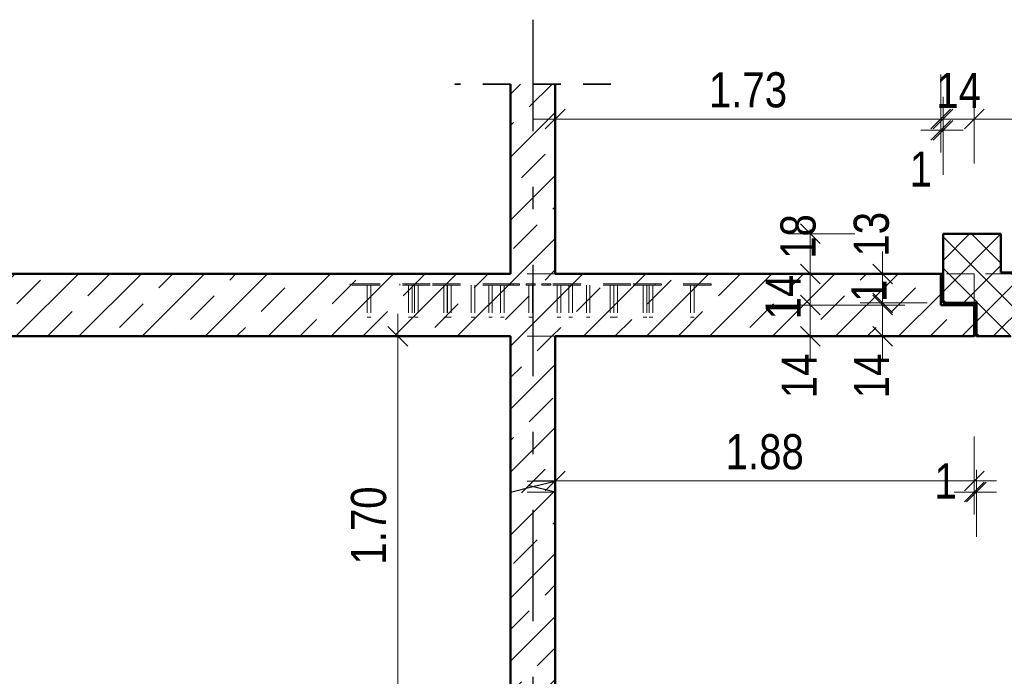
# Model space of a CAD drawing. Header units: millimetres. Extents: x 0 to 102, y -15 to 47.
# Tile 65 of 103: x 37.45 to 41.87, y 4.37 to 7.32. Entities that reach past the tile are written whole.
import ezdxf

# ---------------------------------------------------------------- set-up
doc = ezdxf.new("R2010")
doc.units = ezdxf.units.MM
doc.linetypes.add('DASHDOTX2', pattern=[2, 1, -0.5, 0, -0.5])
doc.linetypes.add('HIDDEN', pattern=[0.375, 0.25, -0.125])
doc.layers.add('Achsen', color=7, linetype='Continuous', lineweight=20)
doc.layers.add('Schraffuren', color=7, linetype='Continuous', lineweight=20)
doc.styles.add('Arial Narrow', font='ARIALN.TTF')
doc.dimstyles.new('Arch_Strakon_dimstyle', dxfattribs={"dimtxt": 15.75, "dimasz": 1, "dimexe": 1.25, "dimexo": 0.0625, "dimgap": 1, "dimtad": 0, "dimzin": 12, "dimdsep": 46, "dimtxsty": 'Arial Narrow', "dimblk": 'Arrowhead_Tick', "dimsah": 1, "dimcen": 0, "dimse1": 1, "dimse2": 1, "dimclrd": 6, "dimclrt": 2, "dimazin": 0, "dimtfac": 1, "dimtdec": 4, "dimtmove": 0, "dimatfit": 3, "dimldrblk": 'NONE', "dimfxl": 1, "dimtvp": 1, "dimtolj": 1, "dimtzin": 0, "dimlwd": 13, "dimarcsym": 2})
pattern_1 = [(45, (0, 0), (-0.1414214, 0.1414214), [0.15, -0.1]), (45, (-0.07071, 0.07071), (-0.1414214, 0.1414214), [])]

# ---------------------------------------------------------------- blocks, each defined once
blk = doc.blocks.new('Arrowhead_Tick')
at = {"color": 0, "linetype": 'Continuous', "lineweight": -2}
for p, q in [((0, 20), (0, -10)), ((-1, 0), (0, 0)), ((10, 0), (0, 0))]:
    blk.add_line(p, q, dxfattribs=at)
at = {"color": 2, "linetype": 'Continuous', "lineweight": 35}
blk.add_line((4.42, 4.42), (-4.42, -4.42), dxfattribs=at)
blk = doc.blocks.new('*D294')
at = {"layer": 'Achsen', "color": 6, "linetype": 'Continuous', "lineweight": 13}
blk.add_line((41, 5.9098), (41, 6.0298), dxfattribs=at)
at = {"layer": 'Defpoints', "color": 0}
for p in [(41, 6.0398), (41.5857, 6.0398), (41.7357, 5.8998)]:
    blk.add_point(p, dxfattribs=at)
at = {"layer": 'Achsen', "color": 6, "lineweight": 13, "xscale": 0.01, "yscale": 0.01, "zscale": 0.01}
for p, rotation in [((41, 6.0398), 90), ((41, 5.8998), 270)]:
    blk.add_blockref('Arrowhead_Tick', p, dxfattribs=dict(at, rotation=rotation))
at = {"layer": 'Achsen', "color": 2, "lineweight": 35, "insert": (40.95, 5.7218), "char_height": 0.1575, "attachment_point": 5, "rotation": 90, "style": 'Arial Narrow'}
blk.add_mtext('\\A1;14', dxfattribs=at)
blk = doc.blocks.new('_None')
blk = doc.blocks.new('*D295')
at = {"layer": 'Achsen', "color": 6, "linetype": 'Continuous', "lineweight": 13}
blk.add_line((41, 6.0498), (41, 6.1698), dxfattribs=at)
at = {"layer": 'Defpoints', "color": 0}
for p in [(41, 6.1798), (41.5857, 6.1798), (41.5857, 6.0398)]:
    blk.add_point(p, dxfattribs=at)
at = {"layer": 'Achsen', "color": 6, "lineweight": 13, "xscale": 0.01, "yscale": 0.01, "zscale": 0.01}
for p, rotation in [((41, 6.1798), 90), ((41, 6.0398), 270)]:
    blk.add_blockref('Arrowhead_Tick', p, dxfattribs=dict(at, rotation=rotation))
at = {"layer": 'Achsen', "color": 2, "lineweight": 35, "insert": (40.8789, 6.0756), "char_height": 0.1575, "attachment_point": 5, "rotation": 90, "style": 'Arial Narrow'}
blk.add_mtext('\\A1;14', dxfattribs=at)
blk = doc.blocks.new('*D296')
at = {"layer": 'Achsen', "color": 6, "linetype": 'Continuous', "lineweight": 13}
for p, q in [((41, 6.3698), (41, 6.3798)), ((41, 6.1798), (41, 6.3598)), ((41, 6.1698), (41, 6.1598))]:
    blk.add_line(p, q, dxfattribs=at)
at = {"layer": 'Defpoints', "color": 0}
for p in [(41, 6.3598), (41.5957, 6.3598), (41.5857, 6.1798)]:
    blk.add_point(p, dxfattribs=at)
at = {"layer": 'Achsen', "color": 6, "lineweight": 13, "xscale": 0.01, "yscale": 0.01, "zscale": 0.01}
for p, rotation in [((41, 6.3598), 270), ((41, 6.1798), 90)]:
    blk.add_blockref('Arrowhead_Tick', p, dxfattribs=dict(at, rotation=rotation))
at = {"layer": 'Achsen', "color": 2, "lineweight": 35, "insert": (40.9462, 6.3475), "char_height": 0.1575, "attachment_point": 5, "rotation": 90, "style": 'Arial Narrow'}
blk.add_mtext('\\A1;18', dxfattribs=at)
blk = doc.blocks.new('*D297')
at = {"layer": 'Achsen', "color": 6, "linetype": 'Continuous', "lineweight": 13}
blk.add_line((41.3247, 5.9098), (41.3247, 6.0298), dxfattribs=at)
at = {"layer": 'Defpoints', "color": 0}
for p in [(41.3247, 6.0398), (41.5857, 6.0398), (41.7357, 5.8998)]:
    blk.add_point(p, dxfattribs=at)
at = {"layer": 'Achsen', "color": 6, "lineweight": 13, "xscale": 0.01, "yscale": 0.01, "zscale": 0.01}
for p, rotation in [((41.3247, 6.0398), 90), ((41.3247, 5.8998), 270)]:
    blk.add_blockref('Arrowhead_Tick', p, dxfattribs=dict(at, rotation=rotation))
at = {"layer": 'Achsen', "color": 2, "lineweight": 35, "insert": (41.2747, 5.7218), "char_height": 0.1575, "attachment_point": 5, "rotation": 90, "style": 'Arial Narrow'}
blk.add_mtext('\\A1;14', dxfattribs=at)
blk = doc.blocks.new('*D298')
at = {"layer": 'Achsen', "color": 6, "linetype": 'Continuous', "lineweight": 13}
for p, q in [((41.3247, 6.0598), (41.3247, 6.0698)), ((41.3247, 6.0398), (41.3247, 6.0498)), ((41.3247, 6.0298), (41.3247, 6.0198))]:
    blk.add_line(p, q, dxfattribs=at)
at = {"layer": 'Defpoints', "color": 0}
for p in [(41.3247, 6.0498), (41.5857, 6.0398), (41.5957, 6.0498)]:
    blk.add_point(p, dxfattribs=at)
at = {"layer": 'Achsen', "color": 6, "lineweight": 13, "xscale": 0.01, "yscale": 0.01, "zscale": 0.01}
for p, rotation in [((41.3247, 6.0398), 90), ((41.3247, 6.0498), 270)]:
    blk.add_blockref('Arrowhead_Tick', p, dxfattribs=dict(at, rotation=rotation))
at = {"layer": 'Achsen', "color": 2, "lineweight": 35, "insert": (41.2635, 6.1036), "char_height": 0.1575, "attachment_point": 5, "rotation": 90, "style": 'Arial Narrow'}
blk.add_mtext('\\A1;1', dxfattribs=at)
blk = doc.blocks.new('*D299')
at = {"layer": 'Achsen', "color": 6, "linetype": 'Continuous', "lineweight": 13}
blk.add_line((41.3247, 6.0598), (41.3247, 6.1698), dxfattribs=at)
at = {"layer": 'Defpoints', "color": 0}
for p in [(41.3247, 6.1798), (41.5857, 6.1798), (41.5957, 6.0498)]:
    blk.add_point(p, dxfattribs=at)
at = {"layer": 'Achsen', "color": 6, "lineweight": 13, "xscale": 0.01, "yscale": 0.01, "zscale": 0.01}
for p, rotation in [((41.3247, 6.1798), 90), ((41.3247, 6.0498), 270)]:
    blk.add_blockref('Arrowhead_Tick', p, dxfattribs=dict(at, rotation=rotation))
at = {"layer": 'Achsen', "color": 2, "lineweight": 35, "insert": (41.2747, 6.3578), "char_height": 0.1575, "attachment_point": 5, "rotation": 90, "style": 'Arial Narrow'}
blk.add_mtext('\\A1;13', dxfattribs=at)
blk = doc.blocks.new('*D300')
at = {"layer": 'Achsen', "color": 6, "linetype": 'Continuous', "lineweight": 13}
blk.add_line((39.8657, 6.8747), (41.5757, 6.8747), dxfattribs=at)
at = {"layer": 'Defpoints', "color": 0}
for p in [(41.5857, 6.8747), (39.8557, 6.1798), (41.5857, 6.1798)]:
    blk.add_point(p, dxfattribs=at)
at = {"layer": 'Achsen', "color": 6, "lineweight": 13, "xscale": 0.01, "yscale": 0.01, "zscale": 0.01}
blk.add_blockref('Arrowhead_Tick', (41.5857, 6.8747), dxfattribs=at)
at = {"layer": 'Achsen', "color": 6, "lineweight": 13, "xscale": 0.01, "yscale": 0.01, "zscale": 0.01, "rotation": 180}
blk.add_blockref('Arrowhead_Tick', (39.8557, 6.8747), dxfattribs=at)
at = {"layer": 'Achsen', "color": 2, "lineweight": 35, "insert": (40.7207, 7.0051), "char_height": 0.1575, "attachment_point": 5, "style": 'Arial Narrow'}
blk.add_mtext('\\A1;1.73', dxfattribs=at)
blk = doc.blocks.new('*D301')
at = {"layer": 'Achsen', "color": 6, "linetype": 'Continuous', "lineweight": 13}
for p, q in [((41.5757, 6.8247), (41.5657, 6.8247)), ((41.5857, 6.8247), (41.5957, 6.8247)), ((41.6057, 6.8247), (41.6157, 6.8247))]:
    blk.add_line(p, q, dxfattribs=at)
at = {"layer": 'Defpoints', "color": 0}
for p in [(41.5957, 6.8247), (41.5957, 6.3598), (41.5857, 6.1798)]:
    blk.add_point(p, dxfattribs=at)
at = {"layer": 'Achsen', "color": 6, "lineweight": 13, "xscale": 0.01, "yscale": 0.01, "zscale": 0.01}
blk.add_blockref('Arrowhead_Tick', (41.5857, 6.8247), dxfattribs=at)
at = {"layer": 'Achsen', "color": 6, "lineweight": 13, "xscale": 0.01, "yscale": 0.01, "zscale": 0.01, "rotation": 180}
blk.add_blockref('Arrowhead_Tick', (41.5957, 6.8247), dxfattribs=at)
at = {"layer": 'Achsen', "color": 2, "lineweight": 35, "insert": (41.4966, 6.6505), "char_height": 0.1575, "attachment_point": 5, "style": 'Arial Narrow'}
blk.add_mtext('\\A1;1', dxfattribs=at)
blk = doc.blocks.new('*D302')
at = {"layer": 'Achsen', "color": 6, "linetype": 'Continuous', "lineweight": 13}
blk.add_line((39.8657, 5.25), (41.7257, 5.25), dxfattribs=at)
at = {"layer": 'Defpoints', "color": 0}
for p in [(39.8557, 5.8998), (41.7357, 5.8998), (41.7357, 5.25)]:
    blk.add_point(p, dxfattribs=at)
at = {"layer": 'Achsen', "color": 6, "lineweight": 13, "xscale": 0.01, "yscale": 0.01, "zscale": 0.01}
blk.add_blockref('Arrowhead_Tick', (41.7357, 5.25), dxfattribs=at)
at = {"layer": 'Achsen', "color": 6, "lineweight": 13, "xscale": 0.01, "yscale": 0.01, "zscale": 0.01, "rotation": 180}
blk.add_blockref('Arrowhead_Tick', (39.8557, 5.25), dxfattribs=at)
at = {"layer": 'Achsen', "color": 2, "lineweight": 35, "insert": (40.7957, 5.3804), "char_height": 0.1575, "attachment_point": 5, "style": 'Arial Narrow'}
blk.add_mtext('\\A1;1.88', dxfattribs=at)
blk = doc.blocks.new('*D303')
at = {"layer": 'Achsen', "color": 6, "linetype": 'Continuous', "lineweight": 13}
for p, q in [((41.7257, 5.2), (41.7157, 5.2)), ((41.7357, 5.2), (41.7457, 5.2)), ((41.7557, 5.2), (41.7657, 5.2))]:
    blk.add_line(p, q, dxfattribs=at)
at = {"layer": 'Defpoints', "color": 0}
for p in [(41.7357, 5.8998), (41.7457, 5.8998), (41.7457, 5.2)]:
    blk.add_point(p, dxfattribs=at)
at = {"layer": 'Achsen', "color": 6, "lineweight": 13, "xscale": 0.01, "yscale": 0.01, "zscale": 0.01}
blk.add_blockref('Arrowhead_Tick', (41.7357, 5.2), dxfattribs=at)
at = {"layer": 'Achsen', "color": 6, "lineweight": 13, "xscale": 0.01, "yscale": 0.01, "zscale": 0.01, "rotation": 180}
blk.add_blockref('Arrowhead_Tick', (41.7457, 5.2), dxfattribs=at)
at = {"layer": 'Achsen', "color": 2, "lineweight": 35, "insert": (41.6073, 5.25), "char_height": 0.1575, "attachment_point": 5, "style": 'Arial Narrow'}
blk.add_mtext('\\A1;1', dxfattribs=at)
blk = doc.blocks.new('*D304')
at = {"layer": 'Achsen', "color": 6, "linetype": 'Continuous', "lineweight": 13}
blk.add_line((41.6057, 6.8747), (41.7257, 6.8747), dxfattribs=at)
at = {"layer": 'Defpoints', "color": 0}
for p in [(41.7357, 6.8747), (41.5957, 6.0498), (41.7357, 6.0398)]:
    blk.add_point(p, dxfattribs=at)
at = {"layer": 'Achsen', "color": 6, "lineweight": 13, "xscale": 0.01, "yscale": 0.01, "zscale": 0.01}
blk.add_blockref('Arrowhead_Tick', (41.7357, 6.8747), dxfattribs=at)
at = {"layer": 'Achsen', "color": 6, "lineweight": 13, "xscale": 0.01, "yscale": 0.01, "zscale": 0.01, "rotation": 180}
blk.add_blockref('Arrowhead_Tick', (41.5957, 6.8747), dxfattribs=at)
at = {"layer": 'Achsen', "color": 2, "lineweight": 35, "insert": (41.6657, 7.0037), "char_height": 0.1575, "attachment_point": 5, "style": 'Arial Narrow'}
blk.add_mtext('\\A1;14', dxfattribs=at)
blk = doc.blocks.new('*D305')
at = {"layer": 'Achsen', "color": 6, "linetype": 'Continuous', "lineweight": 13}
blk.add_line((41.7457, 6.8747), (44.0857, 6.8747), dxfattribs=at)
at = {"layer": 'Defpoints', "color": 0}
for p in [(44.0957, 6.8747), (41.7357, 6.0398), (44.0957, 4.9714)]:
    blk.add_point(p, dxfattribs=at)
at = {"layer": 'Achsen', "color": 6, "lineweight": 13, "xscale": 0.01, "yscale": 0.01, "zscale": 0.01}
blk.add_blockref('Arrowhead_Tick', (44.0957, 6.8747), dxfattribs=at)
at = {"layer": 'Achsen', "color": 6, "lineweight": 13, "xscale": 0.01, "yscale": 0.01, "zscale": 0.01, "rotation": 180}
blk.add_blockref('Arrowhead_Tick', (41.7357, 6.8747), dxfattribs=at)
at = {"layer": 'Achsen', "color": 2, "lineweight": 35, "insert": (42.9157, 7.0051), "char_height": 0.1575, "attachment_point": 5, "style": 'Arial Narrow'}
blk.add_mtext('\\A1;2.36', dxfattribs=at)
blk = doc.blocks.new('*D329')
at = {"layer": 'Achsen', "color": 6, "linetype": 'Continuous', "lineweight": 13}
blk.add_line((36.45, 5.9098), (36.45, 6.1698), dxfattribs=at)
at = {"layer": 'Defpoints', "color": 0}
for p in [(36.45, 6.1798), (39.6557, 6.1798), (35.2807, 5.8998)]:
    blk.add_point(p, dxfattribs=at)
at = {"layer": 'Achsen', "color": 6, "lineweight": 13, "xscale": 0.01, "yscale": 0.01, "zscale": 0.01}
for p, rotation in [((36.45, 6.1798), 90), ((36.45, 5.8998), 270)]:
    blk.add_blockref('Arrowhead_Tick', p, dxfattribs=dict(at, rotation=rotation))
at = {"layer": 'Achsen', "color": 2, "lineweight": 35, "insert": (36.3196, 6.0398), "char_height": 0.1575, "attachment_point": 5, "rotation": 90, "style": 'Arial Narrow'}
blk.add_mtext('\\A1;28', dxfattribs=at)
blk = doc.blocks.new('*D333')
at = {"layer": 'Achsen', "color": 6, "linetype": 'Continuous', "lineweight": 13}
blk.add_line((39.15, 4.2098), (39.15, 5.8898), dxfattribs=at)
at = {"layer": 'Defpoints', "color": 0}
for p in [(39.15, 5.8998), (39.6557, 5.8998), (39.8557, 4.1998)]:
    blk.add_point(p, dxfattribs=at)
at = {"layer": 'Achsen', "color": 6, "lineweight": 13, "xscale": 0.01, "yscale": 0.01, "zscale": 0.01}
for p, rotation in [((39.15, 5.8998), 90), ((39.15, 4.1998), 270)]:
    blk.add_blockref('Arrowhead_Tick', p, dxfattribs=dict(at, rotation=rotation))
at = {"layer": 'Achsen', "color": 2, "lineweight": 35, "insert": (39.0196, 5.0498), "char_height": 0.1575, "attachment_point": 5, "rotation": 90, "style": 'Arial Narrow'}
blk.add_mtext('\\A1;1.70', dxfattribs=at)

msp = doc.modelspace()

# ---------------------------------------------------------------- hatches: boundary and pattern name
at = {"layer": 'Schraffuren', "lineweight": 13}
h = msp.add_hatch(dxfattribs=at)
h.set_pattern_fill('bB', color=6, scale=0.01, angle=45, style=0, pattern_type=2)
h.set_pattern_definition(pattern_1)
h.paths.add_polyline_path([(39.655748, 6.1798162), (39.855748, 6.1798162), (39.855748, 7.0322121), (39.655748, 7.0322121)])
h = msp.add_hatch(dxfattribs=at)
h.set_pattern_fill('FT', color=6, scale=0.01, angle=45, style=0, pattern_type=2)
h.set_pattern_definition([(45, (0, 0), (-0.07071068, 0.07071068), []), (135, (0, 0), (-0.07071068, -0.07071068), [])])
h.paths.add_polyline_path([(44.0814382, 4.5478234), (44.0956915, 4.5478234), (44.0956915, 4.9713789), (43.8156915, 4.9713789), (43.8156915, 5.1449345), (43.5356915, 5.1449345), (43.5356915, 5.31849), (43.2556915, 5.31849), (43.2556915, 5.4920456), (42.9756915, 5.4920456), (42.9756915, 5.6656011), (42.6956915, 5.6656011), (42.6956915, 5.8391567), (42.4156915, 5.8391567), (42.4156915, 6.0127123), (42.1356915, 6.0127123), (42.1356915, 6.1862678), (41.8556915, 6.1862678), (41.8556915, 6.3598234), (41.5956915, 6.3598234), (41.5956915, 6.0498234), (41.7456915, 6.0498234), (41.7456915, 5.8998234), (41.9002347, 5.8998234)])
h = msp.add_hatch(dxfattribs=at)
h.set_pattern_fill('bB', color=6, scale=0.01, angle=45, style=0, pattern_type=2)
h.set_pattern_definition(pattern_1)
h.paths.add_polyline_path([(35.2806918, 5.8998234), (41.7356915, 5.8998234), (41.7356915, 6.0398234), (41.5856915, 6.0398234), (41.5856915, 6.1798234), (35.2806918, 6.1798234)])
at = {"layer": 'Schraffuren', "lineweight": 13, "true_color": 0xe0ddbe}
for points in [[(41.5856915, 6.0498234), (41.5956915, 6.0498234), (41.5956915, 6.1798234), (41.5856915, 6.1798234)], [(41.5856915, 6.0398234), (41.7356915, 6.0398234), (41.7356915, 6.0498234), (41.5856915, 6.0498234)]]:
    msp.add_hatch(color=254, dxfattribs=at).paths.add_polyline_path(points)
at = {"layer": 'Schraffuren', "lineweight": 13}
h = msp.add_hatch(dxfattribs=at)
h.set_pattern_fill('bB', color=6, scale=0.01, angle=45, style=0, pattern_type=2)
h.set_pattern_definition(pattern_1)
h.paths.add_polyline_path([(39.6556979, 1.4998173), (39.8556979, 1.4998173), (39.8556979, 5.8998162), (39.6556979, 5.8998162)])

# ---------------------------------------------------------------- linework, layer by layer
at = {"color": 2, "linetype": 'HIDDEN', "lineweight": 35, "ltscale": 0.5}
msp.add_line((40.105748, 7.0322121), (39.405748, 7.0322121), dxfattribs=at)
at = {"color": 4, "linetype": 'Continuous', "lineweight": 50}
for p, q in [((39.655748, 7.0322121), (39.655748, 6.1798162)), ((39.855748, 7.0322121), (39.855748, 6.1798162)), ((41.8556915, 6.3598234), (41.5956915, 6.3598234)), ((41.5956915, 6.3598234), (41.5956915, 6.0498234)), ((41.8556915, 6.3598234), (41.8556915, 6.1862678)), ((42.1356915, 6.1862678), (41.8556915, 6.1862678)), ((39.655748, 6.1798162), (35.2806918, 6.1798162)), ((41.5856915, 6.1798162), (39.855748, 6.1798162)), ((41.5856915, 6.1798234), (41.5856915, 6.0398234)), ((41.5956915, 6.1798162), (41.5856915, 6.1798162)), ((41.7356915, 6.0398234), (41.5856915, 6.0398234)), ((41.7456915, 6.0498234), (41.5956915, 6.0498234)), ((41.7356915, 6.0498234), (41.7356915, 6.0398234)), ((41.7356915, 6.0398234), (41.7356915, 5.8998234)), ((41.7456915, 6.0498234), (41.7456915, 5.8998234)), ((39.6556979, 5.8998162), (35.2806918, 5.8998162)), ((39.655748, 5.8998173), (39.655748, 1.4998173)), ((41.7356915, 5.8998162), (39.8556979, 5.8998162)), ((39.855748, 5.8998173), (39.855748, 1.4998173)), ((41.9002347, 5.8998162), (41.7456915, 5.8998162))]:
    msp.add_line(p, q, dxfattribs=at)
at = {"color": 6, "linetype": 'HIDDEN', "lineweight": 13, "ltscale": 0.5}
for p, q in [((39.855748, 6.1798162), (39.655748, 6.1798162)), ((41.7356915, 6.1798162), (41.5956915, 6.1798162)), ((41.7356915, 6.1798234), (41.7356915, 6.0498234)), ((42.1356915, 6.1798162), (41.7356915, 6.1798162)), ((39.2956979, 6.1348162), (38.9356979, 6.1348162)), ((38.9356979, 6.1348162), (38.9356979, 6.1298162)), ((39.2956979, 6.1298162), (38.9356979, 6.1298162)), ((39.0126979, 6.1298162), (39.0126979, 5.9848162)), ((39.0286979, 6.1298162), (39.0286979, 5.9848162)), ((39.1587993, 6.1348162), (39.1587993, 6.1298162)), ((39.1870836, 6.1348162), (39.1870836, 6.1298162)), ((39.1976979, 6.1298162), (39.1976979, 5.9848162)), ((39.2136979, 6.1298162), (39.2136979, 5.9848162)), ((39.2250455, 6.1298162), (39.2250455, 5.9848162)), ((39.2410455, 6.1298162), (39.2410455, 5.9848162)), ((39.6556979, 6.1348162), (39.2956979, 6.1348162)), ((39.6556979, 6.1298162), (39.2956979, 6.1298162)), ((39.3558603, 6.1298162), (39.3558603, 5.9848162)), ((39.3718603, 6.1298162), (39.3718603, 5.9848162)), ((39.3726979, 6.1298162), (39.3726979, 5.9848162)), ((39.3886979, 6.1298162), (39.3886979, 5.9848162)), ((39.479604, 6.1298162), (39.479604, 5.9848162)), ((39.495604, 6.1298162), (39.495604, 5.9848162)), ((39.5576979, 6.1298162), (39.5576979, 5.9848162)), ((39.5736979, 6.1298162), (39.5736979, 5.9848162)), ((39.6104187, 6.1298162), (39.6104187, 5.9848162)), ((39.6264187, 6.1298162), (39.6264187, 5.9848162)), ((39.6679162, 6.1348162), (39.6556979, 6.1348162)), ((39.6679162, 6.1298162), (39.6556979, 6.1298162)), ((39.655748, 6.1348162), (39.655748, 6.1298162)), ((39.6962005, 6.1348162), (39.6679162, 6.1348162)), ((39.6679162, 6.1348162), (39.6679162, 6.1298162)), ((39.6962005, 6.1298162), (39.6679162, 6.1298162)), ((39.6962005, 6.1348162), (39.6962005, 6.1298162)), ((39.7656979, 6.1348162), (39.7256979, 6.1348162)), ((39.7256979, 6.1348162), (39.7256979, 6.1298162)), ((39.7656979, 6.1298162), (39.7256979, 6.1298162)), ((39.7376979, 6.1298162), (39.7376979, 5.9848162)), ((39.7536979, 6.1298162), (39.7536979, 5.9848162)), ((39.7656979, 6.1348162), (39.7656979, 6.1298162)), ((39.8234797, 6.1348162), (39.7951954, 6.1348162)), ((39.7951954, 6.1348162), (39.7951954, 6.1298162)), ((39.8234797, 6.1298162), (39.7951954, 6.1298162)), ((39.8356979, 6.1348162), (39.8234797, 6.1348162)), ((39.8234797, 6.1348162), (39.8234797, 6.1298162)), ((39.8356979, 6.1298162), (39.8234797, 6.1298162)), ((40.1956979, 6.1348162), (39.8356979, 6.1348162)), ((39.8356979, 6.1348162), (39.8356979, 6.1298162)), ((40.1956979, 6.1298162), (39.8356979, 6.1298162)), ((39.8649772, 6.1298162), (39.8649772, 5.9848162)), ((39.8809772, 6.1298162), (39.8809772, 5.9848162)), ((39.9176979, 6.1298162), (39.9176979, 5.9848162)), ((39.9336979, 6.1298162), (39.9336979, 5.9848162)), ((39.9957919, 6.1298162), (39.9957919, 5.9848162)), ((40.0117919, 6.1298162), (40.0117919, 5.9848162)), ((40.1026979, 6.1298162), (40.1026979, 5.9848162)), ((40.1186979, 6.1298162), (40.1186979, 5.9848162)), ((40.1195356, 6.1298162), (40.1195356, 5.9848162)), ((40.1355356, 6.1298162), (40.1355356, 5.9848162)), ((40.5556979, 6.1348162), (40.1956979, 6.1348162)), ((40.5556979, 6.1298162), (40.1956979, 6.1298162)), ((40.2503504, 6.1298162), (40.2503504, 5.9848162)), ((40.2663504, 6.1298162), (40.2663504, 5.9848162)), ((40.2776979, 6.1298162), (40.2776979, 5.9848162)), ((40.2936979, 6.1298162), (40.2936979, 5.9848162)), ((40.3043123, 6.1348162), (40.3043123, 6.1298162)), ((40.3325966, 6.1348162), (40.3325966, 6.1298162)), ((40.4626979, 6.1298162), (40.4626979, 5.9848162)), ((40.4786979, 6.1298162), (40.4786979, 5.9848162)), ((40.5556979, 6.1348162), (40.5556979, 6.1298162)), ((39.0133069, 5.9848162), (39.0126979, 5.9848162)), ((39.0150411, 5.9848162), (39.0133069, 5.9848162)), ((39.0176365, 5.9848162), (39.0150411, 5.9848162)), ((39.0206979, 5.9848162), (39.0176365, 5.9848162)), ((39.0237594, 5.9848162), (39.0206979, 5.9848162)), ((39.0263548, 5.9848162), (39.0237594, 5.9848162)), ((39.028089, 5.9848162), (39.0263548, 5.9848162)), ((39.0286979, 5.9848162), (39.028089, 5.9848162)), ((39.1983069, 5.9848162), (39.1976979, 5.9848162)), ((39.2000411, 5.9848162), (39.1983069, 5.9848162)), ((39.2026365, 5.9848162), (39.2000411, 5.9848162)), ((39.2056979, 5.9848162), (39.2026365, 5.9848162)), ((39.2087594, 5.9848162), (39.2056979, 5.9848162)), ((39.2113548, 5.9848162), (39.2087594, 5.9848162)), ((39.213089, 5.9848162), (39.2113548, 5.9848162)), ((39.2136979, 5.9848162), (39.213089, 5.9848162)), ((39.2256545, 5.9848162), (39.2250455, 5.9848162)), ((39.2273887, 5.9848162), (39.2256545, 5.9848162)), ((39.2299841, 5.9848162), (39.2273887, 5.9848162)), ((39.2330455, 5.9848162), (39.2299841, 5.9848162)), ((39.236107, 5.9848162), (39.2330455, 5.9848162)), ((39.2387024, 5.9848162), (39.236107, 5.9848162)), ((39.2404366, 5.9848162), (39.2387024, 5.9848162)), ((39.2410455, 5.9848162), (39.2404366, 5.9848162)), ((39.3564692, 5.9848162), (39.3558603, 5.9848162)), ((39.3582034, 5.9848162), (39.3564692, 5.9848162)), ((39.3607988, 5.9848162), (39.3582034, 5.9848162)), ((39.3638603, 5.9848162), (39.3607988, 5.9848162)), ((39.3669217, 5.9848162), (39.3638603, 5.9848162)), ((39.3695171, 5.9848162), (39.3669217, 5.9848162)), ((39.3712513, 5.9848162), (39.3695171, 5.9848162)), ((39.3718603, 5.9848162), (39.3712513, 5.9848162)), ((39.3733069, 5.9848162), (39.3726979, 5.9848162)), ((39.3750411, 5.9848162), (39.3733069, 5.9848162)), ((39.3776365, 5.9848162), (39.3750411, 5.9848162)), ((39.3806979, 5.9848162), (39.3776365, 5.9848162)), ((39.3837594, 5.9848162), (39.3806979, 5.9848162)), ((39.3863548, 5.9848162), (39.3837594, 5.9848162)), ((39.388089, 5.9848162), (39.3863548, 5.9848162)), ((39.3886979, 5.9848162), (39.388089, 5.9848162)), ((39.4802129, 5.9848162), (39.479604, 5.9848162)), ((39.4819471, 5.9848162), (39.4802129, 5.9848162)), ((39.4845425, 5.9848162), (39.4819471, 5.9848162)), ((39.487604, 5.9848162), (39.4845425, 5.9848162)), ((39.4906654, 5.9848162), (39.487604, 5.9848162)), ((39.4932608, 5.9848162), (39.4906654, 5.9848162)), ((39.494995, 5.9848162), (39.4932608, 5.9848162)), ((39.495604, 5.9848162), (39.494995, 5.9848162)), ((39.5583069, 5.9848162), (39.5576979, 5.9848162)), ((39.5600411, 5.9848162), (39.5583069, 5.9848162)), ((39.5626365, 5.9848162), (39.5600411, 5.9848162)), ((39.5656979, 5.9848162), (39.5626365, 5.9848162)), ((39.5687594, 5.9848162), (39.5656979, 5.9848162)), ((39.5713548, 5.9848162), (39.5687594, 5.9848162)), ((39.573089, 5.9848162), (39.5713548, 5.9848162)), ((39.5736979, 5.9848162), (39.573089, 5.9848162)), ((39.6110277, 5.9848162), (39.6104187, 5.9848162)), ((39.6127619, 5.9848162), (39.6110277, 5.9848162)), ((39.6153573, 5.9848162), (39.6127619, 5.9848162)), ((39.6184187, 5.9848162), (39.6153573, 5.9848162)), ((39.6214802, 5.9848162), (39.6184187, 5.9848162)), ((39.6240756, 5.9848162), (39.6214802, 5.9848162)), ((39.6258098, 5.9848162), (39.6240756, 5.9848162)), ((39.6264187, 5.9848162), (39.6258098, 5.9848162)), ((39.7383069, 5.9848162), (39.7376979, 5.9848162)), ((39.7400411, 5.9848162), (39.7383069, 5.9848162)), ((39.7426365, 5.9848162), (39.7400411, 5.9848162)), ((39.7456979, 5.9848162), (39.7426365, 5.9848162)), ((39.7487594, 5.9848162), (39.7456979, 5.9848162)), ((39.7513548, 5.9848162), (39.7487594, 5.9848162)), ((39.753089, 5.9848162), (39.7513548, 5.9848162)), ((39.7536979, 5.9848162), (39.753089, 5.9848162)), ((39.8655861, 5.9848162), (39.8649772, 5.9848162)), ((39.8673203, 5.9848162), (39.8655861, 5.9848162)), ((39.8699157, 5.9848162), (39.8673203, 5.9848162)), ((39.8729772, 5.9848162), (39.8699157, 5.9848162)), ((39.8760386, 5.9848162), (39.8729772, 5.9848162)), ((39.878634, 5.9848162), (39.8760386, 5.9848162)), ((39.8803682, 5.9848162), (39.878634, 5.9848162)), ((39.8809772, 5.9848162), (39.8803682, 5.9848162)), ((39.9183069, 5.9848162), (39.9176979, 5.9848162)), ((39.9200411, 5.9848162), (39.9183069, 5.9848162)), ((39.9226365, 5.9848162), (39.9200411, 5.9848162)), ((39.9256979, 5.9848162), (39.9226365, 5.9848162)), ((39.9287594, 5.9848162), (39.9256979, 5.9848162)), ((39.9313548, 5.9848162), (39.9287594, 5.9848162)), ((39.933089, 5.9848162), (39.9313548, 5.9848162)), ((39.9336979, 5.9848162), (39.933089, 5.9848162)), ((39.9964009, 5.9848162), (39.9957919, 5.9848162)), ((39.9981351, 5.9848162), (39.9964009, 5.9848162)), ((40.0007305, 5.9848162), (39.9981351, 5.9848162)), ((40.0037919, 5.9848162), (40.0007305, 5.9848162)), ((40.0068534, 5.9848162), (40.0037919, 5.9848162)), ((40.0094488, 5.9848162), (40.0068534, 5.9848162)), ((40.011183, 5.9848162), (40.0094488, 5.9848162)), ((40.0117919, 5.9848162), (40.011183, 5.9848162)), ((40.1033069, 5.9848162), (40.1026979, 5.9848162)), ((40.1050411, 5.9848162), (40.1033069, 5.9848162)), ((40.1076365, 5.9848162), (40.1050411, 5.9848162)), ((40.1106979, 5.9848162), (40.1076365, 5.9848162)), ((40.1137594, 5.9848162), (40.1106979, 5.9848162)), ((40.1163548, 5.9848162), (40.1137594, 5.9848162)), ((40.118089, 5.9848162), (40.1163548, 5.9848162)), ((40.1186979, 5.9848162), (40.118089, 5.9848162)), ((40.1201446, 5.9848162), (40.1195356, 5.9848162)), ((40.1218788, 5.9848162), (40.1201446, 5.9848162)), ((40.1244741, 5.9848162), (40.1218788, 5.9848162)), ((40.1275356, 5.9848162), (40.1244741, 5.9848162)), ((40.1305971, 5.9848162), (40.1275356, 5.9848162)), ((40.1331925, 5.9848162), (40.1305971, 5.9848162)), ((40.1349266, 5.9848162), (40.1331925, 5.9848162)), ((40.1355356, 5.9848162), (40.1349266, 5.9848162)), ((40.2509593, 5.9848162), (40.2503504, 5.9848162)), ((40.2526935, 5.9848162), (40.2509593, 5.9848162)), ((40.2552889, 5.9848162), (40.2526935, 5.9848162)), ((40.2583504, 5.9848162), (40.2552889, 5.9848162)), ((40.2614118, 5.9848162), (40.2583504, 5.9848162)), ((40.2640072, 5.9848162), (40.2614118, 5.9848162)), ((40.2657414, 5.9848162), (40.2640072, 5.9848162)), ((40.2663504, 5.9848162), (40.2657414, 5.9848162)), ((40.2783069, 5.9848162), (40.2776979, 5.9848162)), ((40.2800411, 5.9848162), (40.2783069, 5.9848162)), ((40.2826365, 5.9848162), (40.2800411, 5.9848162)), ((40.2856979, 5.9848162), (40.2826365, 5.9848162)), ((40.2887594, 5.9848162), (40.2856979, 5.9848162)), ((40.2913548, 5.9848162), (40.2887594, 5.9848162)), ((40.293089, 5.9848162), (40.2913548, 5.9848162)), ((40.2936979, 5.9848162), (40.293089, 5.9848162)), ((40.4633069, 5.9848162), (40.4626979, 5.9848162)), ((40.4650411, 5.9848162), (40.4633069, 5.9848162)), ((40.4676365, 5.9848162), (40.4650411, 5.9848162)), ((40.4706979, 5.9848162), (40.4676365, 5.9848162)), ((40.4737594, 5.9848162), (40.4706979, 5.9848162)), ((40.4763548, 5.9848162), (40.4737594, 5.9848162)), ((40.478089, 5.9848162), (40.4763548, 5.9848162)), ((40.4786979, 5.9848162), (40.478089, 5.9848162)), ((39.8552831, 5.8998162), (39.6556979, 5.8998162)), ((39.8552831, 5.8998173), (39.8552831, 4.1998162)), ((39.8556979, 5.8998162), (39.8552831, 5.8998162)), ((41.7456915, 5.8998162), (41.7356915, 5.8998162)), ((39.8552831, 5.2498173), (39.655748, 5.2498173)), ((39.8556979, 5.2498173), (39.8552831, 5.2498173)), ((39.8552831, 5.1998173), (39.655748, 5.1998173)), ((39.8556979, 5.1998173), (39.8552831, 5.1998173))]:
    msp.add_line(p, q, dxfattribs=at)
at = {"color": 9, "linetype": 'Continuous', "lineweight": 0}
for centre in [(41.5956915, 6.1798234), (41.5856915, 6.0498234)]:
    msp.add_circle(centre, 0.00111, dxfattribs=at)
at = {"layer": 'Achsen', "color": 3, "linetype": 'DASHDOTX2', "lineweight": 25, "ltscale": 0.5}
msp.add_line((39.7556957, 7.3211224), (39.7556957, 0.7968408), dxfattribs=at)
at = {"layer": 'Achsen', "color": 3, "linetype": 'HIDDEN', "lineweight": 25, "ltscale": 0.5}
for p, q in [((39.8556979, 5.1998173), (39.655748, 5.2498048)), ((39.655748, 5.1998299), (39.7556979, 5.2248173)), ((39.7556979, 5.2248173), (39.8556979, 5.2498173))]:
    msp.add_line(p, q, dxfattribs=at)

# ---------------------------------------------------------------- dimensions: what is measured, and where the dimension line sits
at = {"layer": 'Achsen', "lineweight": 35}
for base, p1, p2, text, override, picture, middle in [((41.5856915, 6.8746808), (39.855748, 6.1798162), (41.5856915, 6.1798162), '1.73', {"dimscale": 0.01, "dimtxt": 15.75, "dimasz": 1, "dimgap": 5, "dimtad": 1, "dimjust": 0, "dimtih": 0, "dimtoh": 0, "dimdec": 5, "dimdsep": 46, "dimtxsty": 'Arial Narrow', "dimclrd": 6, "dimclrt": 2, "dimtix": 1, "dimtofl": 255, "dimtmove": 0, "dimatfit": 2, "dimfxl": 0, "dimfxlon": 0, "dimtvp": 31.746032, "dimlwd": 13}, '*D300', (40.7207198, 6.8746808)), ((41.7356915, 6.8746808), (41.5956915, 6.0498234), (41.7356915, 6.0398234), '14', {"dimscale": 0.01, "dimtxt": 15.75, "dimasz": 1, "dimgap": 5, "dimtad": 1, "dimjust": 0, "dimtih": 0, "dimtoh": 0, "dimdec": 5, "dimdsep": 46, "dimtxsty": 'Arial Narrow', "dimclrd": 6, "dimclrt": 2, "dimtix": 1, "dimtofl": 255, "dimtmove": 0, "dimatfit": 2, "dimfxl": 0, "dimfxlon": 0, "dimtvp": 31.746032, "dimlwd": 13}, '*D304', (41.6656915, 6.8746808)), ((44.0956915, 6.8746808), (41.7356915, 6.0398234), (44.0956915, 4.9713789), '2.36', {"dimscale": 0.01, "dimtxt": 15.75, "dimasz": 1, "dimgap": 5, "dimtad": 1, "dimjust": 0, "dimtih": 0, "dimtoh": 0, "dimdec": 5, "dimdsep": 46, "dimtxsty": 'Arial Narrow', "dimclrd": 6, "dimclrt": 2, "dimtix": 1, "dimtofl": 255, "dimtmove": 0, "dimatfit": 2, "dimfxl": 0, "dimfxlon": 0, "dimtvp": 31.746032, "dimlwd": 13}, '*D305', (42.9156915, 6.8746808)), ((41.5956915, 6.8246808), (41.5856915, 6.1798162), (41.5956915, 6.3598234), '1', {"dimscale": 0.01, "dimtxt": 15.75, "dimasz": 1, "dimgap": 5, "dimtad": 0, "dimjust": 0, "dimtih": 0, "dimtoh": 0, "dimdec": 5, "dimdsep": 46, "dimtxsty": 'Arial Narrow', "dimclrd": 6, "dimclrt": 2, "dimtix": 0, "dimtofl": 255, "dimtmove": 2, "dimatfit": 2, "dimfxl": 0, "dimfxlon": 0, "dimtvp": 31.746032, "dimlwd": 13}, '*D301', (41.4966025, 6.6505008)), ((41.7356915, 5.25), (39.8556979, 5.8998162), (41.7356915, 5.8998234), '1.88', {"dimscale": 0.01, "dimtxt": 15.75, "dimasz": 1, "dimgap": 5, "dimtad": 1, "dimjust": 0, "dimtih": 0, "dimtoh": 0, "dimdec": 5, "dimdsep": 46, "dimtxsty": 'Arial Narrow', "dimclrd": 6, "dimclrt": 2, "dimtix": 1, "dimtofl": 255, "dimtmove": 0, "dimatfit": 2, "dimfxl": 0, "dimfxlon": 0, "dimtvp": 31.746032, "dimlwd": 13}, '*D302', (40.7956947, 5.25)), ((41.7456915, 5.2), (41.7356915, 5.8998234), (41.7456915, 5.8998162), '1', {"dimscale": 0.01, "dimtxt": 15.75, "dimasz": 1, "dimgap": 5, "dimtad": 1, "dimjust": 0, "dimtih": 0, "dimtoh": 0, "dimdec": 5, "dimdsep": 46, "dimtxsty": 'Arial Narrow', "dimclrd": 6, "dimclrt": 2, "dimtix": 0, "dimtofl": 255, "dimtmove": 2, "dimatfit": 2, "dimfxl": 0, "dimfxlon": 0, "dimtvp": 31.746032, "dimlwd": 13}, '*D303', (41.607329, 5.25))]:
    dim = msp.add_linear_dim(base=base, p1=p1, p2=p2, text=text, dimstyle='Arch_Strakon_dimstyle', override=override, dxfattribs=at)
    dim.commit()
    dim.dimension.update_dxf_attribs({"geometry": picture, "text_midpoint": middle, "dimtype": 160})
for base, p1, p2, text, override, picture, middle in [((41.3247181, 6.1798162), (41.5956915, 6.0498234), (41.5856915, 6.1798162), '13', {"dimscale": 0.01, "dimtxt": 15.75, "dimasz": 1, "dimgap": 5, "dimtad": 1, "dimjust": 4, "dimtih": 0, "dimtoh": 0, "dimdec": 5, "dimdsep": 46, "dimtxsty": 'Arial Narrow', "dimclrd": 6, "dimclrt": 2, "dimtix": 0, "dimtofl": 255, "dimtmove": 2, "dimatfit": 2, "dimfxl": 0, "dimfxlon": 0, "dimtvp": 31.746032, "dimlwd": 13}, '*D299', (41.2747181, 6.3577912)), ((41, 6.3598234), (41.5856915, 6.1798162), (41.5956915, 6.3598234), '18', {"dimscale": 0.01, "dimtxt": 15.75, "dimasz": 1, "dimgap": 5, "dimtad": 0, "dimjust": 0, "dimtih": 0, "dimtoh": 0, "dimdec": 5, "dimdsep": 46, "dimtxsty": 'Arial Narrow', "dimclrd": 6, "dimclrt": 2, "dimtix": 0, "dimtofl": 255, "dimtmove": 2, "dimatfit": 2, "dimfxl": 0, "dimfxlon": 0, "dimtvp": 31.746032, "dimlwd": 13}, '*D296', (40.9462086, 6.3474799)), ((36.45, 6.1798162), (35.2806918, 5.8998162), (39.655748, 6.1798162), '28', {"dimscale": 0.01, "dimtxt": 15.75, "dimasz": 1, "dimgap": 5, "dimtad": 1, "dimjust": 0, "dimtih": 0, "dimtoh": 0, "dimdec": 5, "dimdsep": 46, "dimtxsty": 'Arial Narrow', "dimclrd": 6, "dimclrt": 2, "dimtix": 1, "dimtofl": 255, "dimtmove": 0, "dimatfit": 2, "dimfxl": 0, "dimfxlon": 0, "dimtvp": 31.746032, "dimlwd": 13}, '*D329', (36.45, 6.0398162)), ((41, 6.1798162), (41.5856915, 6.0398234), (41.5856915, 6.1798162), '14', {"dimscale": 0.01, "dimtxt": 15.75, "dimasz": 1, "dimgap": 5, "dimtad": 0, "dimjust": 0, "dimtih": 0, "dimtoh": 0, "dimdec": 5, "dimdsep": 46, "dimtxsty": 'Arial Narrow', "dimclrd": 6, "dimclrt": 2, "dimtix": 0, "dimtofl": 255, "dimtmove": 2, "dimatfit": 2, "dimfxl": 0, "dimfxlon": 0, "dimtvp": 31.746032, "dimlwd": 13}, '*D295', (40.878927, 6.075598)), ((41, 6.0398234), (41.7356915, 5.8998234), (41.5856915, 6.0398234), '14', {"dimscale": 0.01, "dimtxt": 15.75, "dimasz": 1, "dimgap": 5, "dimtad": 1, "dimjust": 0, "dimtih": 0, "dimtoh": 0, "dimdec": 5, "dimdsep": 46, "dimtxsty": 'Arial Narrow', "dimclrd": 6, "dimclrt": 2, "dimtix": 0, "dimtofl": 255, "dimtmove": 2, "dimatfit": 2, "dimfxl": 0, "dimfxlon": 0, "dimtvp": 31.746032, "dimlwd": 13}, '*D294', (40.95, 5.7218484)), ((41.3247181, 6.0498234), (41.5856915, 6.0398234), (41.5956915, 6.0498234), '1', {"dimscale": 0.01, "dimtxt": 15.75, "dimasz": 1, "dimgap": 5, "dimtad": 0, "dimjust": 0, "dimtih": 0, "dimtoh": 0, "dimdec": 5, "dimdsep": 46, "dimtxsty": 'Arial Narrow', "dimclrd": 6, "dimclrt": 2, "dimtix": 0, "dimtofl": 255, "dimtmove": 2, "dimatfit": 2, "dimfxl": 0, "dimfxlon": 0, "dimtvp": 31.746032, "dimlwd": 13}, '*D298', (41.2634905, 6.1036297)), ((41.3247181, 6.0398234), (41.7356915, 5.8998234), (41.5856915, 6.0398234), '14', {"dimscale": 0.01, "dimtxt": 15.75, "dimasz": 1, "dimgap": 5, "dimtad": 1, "dimjust": 0, "dimtih": 0, "dimtoh": 0, "dimdec": 5, "dimdsep": 46, "dimtxsty": 'Arial Narrow', "dimclrd": 6, "dimclrt": 2, "dimtix": 0, "dimtofl": 255, "dimtmove": 2, "dimatfit": 2, "dimfxl": 0, "dimfxlon": 0, "dimtvp": 31.746032, "dimlwd": 13}, '*D297', (41.2747181, 5.7218484)), ((39.15, 5.8998162), (39.8556979, 4.1998162), (39.6556979, 5.8998162), '1.70', {"dimscale": 0.01, "dimtxt": 15.75, "dimasz": 1, "dimgap": 5, "dimtad": 1, "dimjust": 0, "dimtih": 0, "dimtoh": 0, "dimdec": 5, "dimdsep": 46, "dimtxsty": 'Arial Narrow', "dimclrd": 6, "dimclrt": 2, "dimtix": 1, "dimtofl": 255, "dimtmove": 0, "dimatfit": 2, "dimfxl": 0, "dimfxlon": 0, "dimtvp": 31.746032, "dimlwd": 13}, '*D333', (39.15, 5.0498162))]:
    dim = msp.add_linear_dim(base=base, p1=p1, p2=p2, angle=90, text=text, dimstyle='Arch_Strakon_dimstyle', override=override, dxfattribs=at)
    dim.commit()
    dim.dimension.update_dxf_attribs({"geometry": picture, "text_midpoint": middle, "dimtype": 160})

doc.saveas('drawing.dxf')
